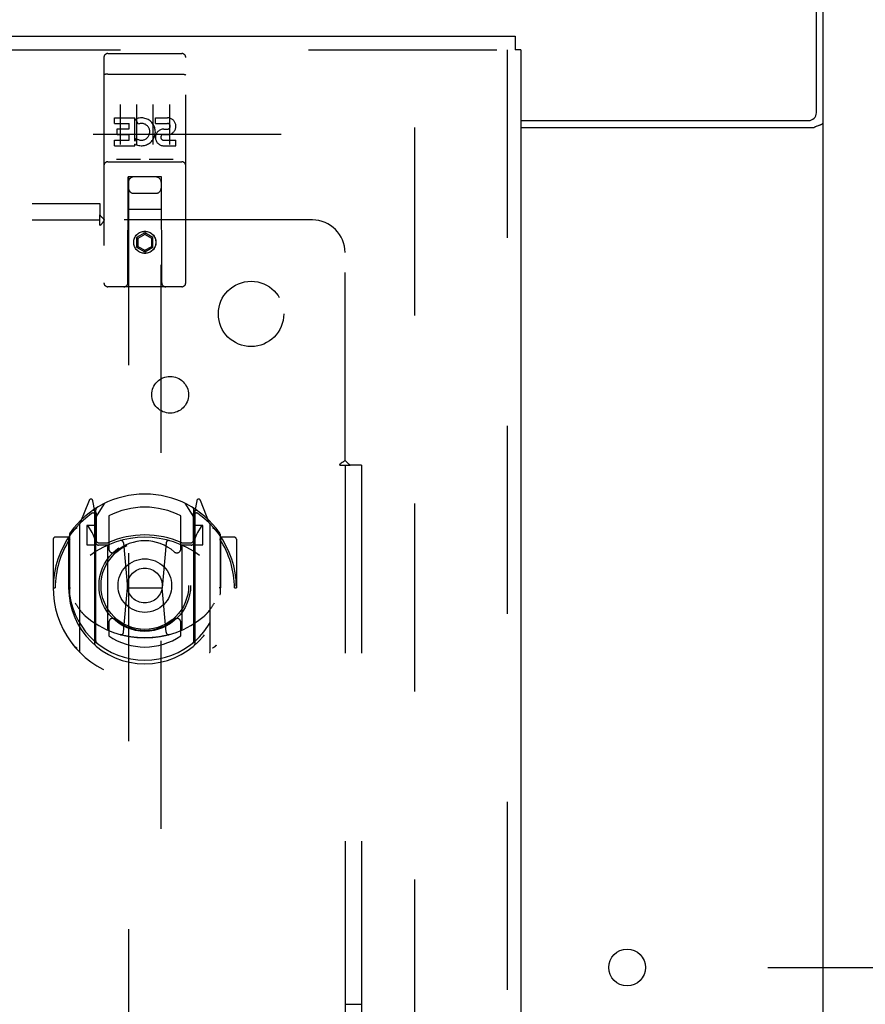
# Model space of a CAD drawing. Header units: inches. Extents: x 0 to 262, y 0 to 169.
# Tile 59 of 67: x 119.47 to 125.94, y 110.3 to 117.83. Entities that reach past the tile are written whole.
import ezdxf

# ---------------------------------------------------------------- set-up
doc = ezdxf.new("R2010")
doc.units = ezdxf.units.IN
doc.header["$LTSCALE"] = 14.384615
doc.header["$MEASUREMENT"] = 0
doc.linetypes.add('HIDDEN', pattern=[0.2, 0.1, -0.1])
doc.layers.get('0').update_dxf_attribs({"linetype": 'CONTINUOUS'})
for name, color, linetype in [('DEFAULT_2', 8, 'HIDDEN'), ('DIMENSIONS', 7, 'CONTINUOUS'), ('RIGHTHAND_DOOR_ASSEMBLY', 7, 'CONTINUOUS'), ('SUBPANEL', 7, 'CONTINUOUS')]:
    doc.layers.add(name, color=color, linetype=linetype)
doc.styles.get("Standard").update_dxf_attribs({"font": 'arial.ttf'})
doc.dimstyles.new('DIMSTYLE_1', dxfattribs={"dimtxt": 1.153846, "dimasz": 1.538462, "dimexe": 0.09, "dimexo": 0.07, "dimgap": 0.0375, "dimtad": 0, "dimtih": 1, "dimtoh": 1, "dimzin": 4, "dimdsep": 46, "dimtxsty": 'Standard', "dimblk": '_FILLED', "dimblk1": '_FILLED', "dimblk2": '_FILLED', "dimcen": 0.09, "dimadec": 3, "dimazin": 1, "dimtfac": 1, "dimtdec": 3, "dimtofl": 0, "dimtmove": 0, "dimatfit": 3, "dimldrblk": '_FILLED', "dimfxl": 0, "dimtolj": 1, "dimtzin": 4, "dimarcsym": 0})

# ---------------------------------------------------------------- blocks, each defined once
blk = doc.blocks.new('_FILLED')
at = {"color": 0, "linetype": 'ByBlock'}
blk.add_solid([(0, 0), (-1, 0.2), (-1, -0.2)], dxfattribs=at)
blk = doc.blocks.new('*D10')
at = {"layer": 'DIMENSIONS', "color": 2, "linetype": 'Continuous'}
for p, q in [((126.5824, 120.4517), (129.8874, 120.4517)), ((128.5028, 120.4517), (128.5028, 116.668)), ((128.5028, 110.5767), (128.5028, 114.3603)), ((125.1944, 110.5767), (129.8874, 110.5767))]:
    blk.add_line(p, q, dxfattribs=at)
at = {"layer": 'DIMENSIONS', "color": 2, "linetype": 'Continuous', "xscale": 1.5384615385, "yscale": 1.5384615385, "zscale": 1.5384615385}
for p, rotation in [((128.5028, 120.4517), 90), ((128.5028, 110.5767), 270)]:
    blk.add_blockref('_FILLED', p, dxfattribs=dict(at, rotation=rotation))
at = {"layer": 'DIMENSIONS', "color": 2, "linetype": 'Continuous', "insert": (128.5028, 116.0911), "char_height": 1.15385, "width": 3.135545, "attachment_point": 2, "line_spacing_factor": 0.9}
blk.add_mtext('9.88', dxfattribs=at)
blk = doc.blocks.new('*D11')
at = {"layer": 'DIMENSIONS', "color": 2, "linetype": 'Continuous'}
for p, q in [((124.1175, 104.9522), (124.1175, 102.2849)), ((124.1175, 103.6695), (121.0405, 103.6695)), ((125.6175, 103.6695), (128.6921, 103.6695))]:
    blk.add_line(p, q, dxfattribs=at)
at = {"layer": 'DIMENSIONS', "color": 2, "linetype": 'Continuous', "xscale": 1.5384615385, "yscale": 1.5384615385, "zscale": 1.5384615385}
blk.add_blockref('_FILLED', (124.1175, 103.6695), dxfattribs=at)
at = {"layer": 'DIMENSIONS', "color": 2, "linetype": 'Continuous', "xscale": 1.5384615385, "yscale": 1.5384615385, "zscale": 1.5384615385, "rotation": 180}
blk.add_blockref('_FILLED', (125.6175, 103.6695), dxfattribs=at)
at = {"layer": 'DIMENSIONS', "color": 2, "linetype": 'Continuous', "insert": (129.2691, 104.2464), "char_height": 1.15385, "width": 3.135545, "attachment_point": 1, "line_spacing_factor": 0.9}
blk.add_mtext('1.50', dxfattribs=at)

msp = doc.modelspace()

# ---------------------------------------------------------------- linework, layer by layer
at = {"color": 3, "linetype": 'Continuous'}
for p, q in [((125.5655, 117.1157), (125.5655, 120.4517)), ((125.6175, 52.5557), (125.6175, 120.3477)), ((123.305, 117.0557), (125.5055, 117.0557)), ((123.305, 117.0037), (125.5476, 117.0037))]:
    msp.add_line(p, q, dxfattribs=at)
for points in [[(125.5476, 117.0037), (125.5497, 117.0052), (125.5521, 117.0068), (125.5549, 117.0083), (125.5582, 117.0098), (125.5617, 117.0113), (125.5656, 117.0128), (125.5697, 117.0142), (125.5738, 117.0156), (125.5819, 117.0183)], [(125.5819, 117.0183), (125.5859, 117.0196), (125.5898, 117.021), (125.5934, 117.0224), (125.5969, 117.0237), (125.5999, 117.0251), (125.6028, 117.0265), (125.6057, 117.0281), (125.6083, 117.0298), (125.6106, 117.0315), (125.6124, 117.0332), (125.614, 117.0349), (125.6152, 117.0366), (125.6162, 117.0384), (125.6169, 117.0403), (125.6173, 117.0423), (125.6175, 117.0444)]]:
    msp.add_lwpolyline(points, dxfattribs=at)
msp.add_circle((124.1175, 110.5767), 0.1405, dxfattribs=at)
msp.add_arc((125.5055, 117.1157), 0.06, 270, 360, dxfattribs=at)
at = {"layer": 'DEFAULT_2', "color": 8, "linetype": 'HIDDEN'}
for p, q in [((122.4925, 117.0037), (122.4925, 55.8997)), ((88.3885, 116.9517), (122.4785, 116.9517))]:
    msp.add_line(p, q, dxfattribs=at)
at = {"layer": 'RIGHTHAND_DOOR_ASSEMBLY', "color": 3, "linetype": 'Continuous'}
for p, q in [((87.1595, 117.7017), (123.263, 117.7017)), ((123.305, 117.5977), (123.305, 55.3057))]:
    msp.add_line(p, q, dxfattribs=at)
at = {"layer": 'RIGHTHAND_DOOR_ASSEMBLY', "color": 7, "linetype": 'Continuous'}
for p in [(123.263, 117.7017), (123.305, 117.5977)]:
    msp.add_line(p, (123.263, 117.5977), dxfattribs=at)
at = {"layer": 'RIGHTHAND_DOOR_ASSEMBLY', "color": 8, "linetype": 'HIDDEN'}
for p, q in [((87.1595, 117.5977), (123.263, 117.5977)), ((123.201, 117.5977), (123.201, 55.3057)), ((120.1175, 117.5391), (120.1175, 115.8142)), ((120.1475, 117.5692), (120.7125, 117.5692)), ((120.7425, 115.8142), (120.7425, 117.5391)), ((120.1341, 117.4104), (120.1333, 117.4103)), ((120.1348, 117.4105), (120.1341, 117.4104)), ((120.1356, 117.4105), (120.1348, 117.4105)), ((120.1364, 117.4106), (120.1356, 117.4105)), ((120.1371, 117.4107), (120.1364, 117.4106)), ((120.1379, 117.4108), (120.1371, 117.4107)), ((120.1387, 117.4108), (120.1379, 117.4108)), ((120.1396, 117.4109), (120.1387, 117.4108)), ((120.1404, 117.4109), (120.1396, 117.4109)), ((120.1412, 117.411), (120.1404, 117.4109)), ((120.142, 117.411), (120.1412, 117.411)), ((120.1428, 117.4111), (120.142, 117.411)), ((120.1437, 117.4111), (120.1428, 117.4111)), ((120.1445, 117.4111), (120.1437, 117.4111)), ((120.1453, 117.4111), (120.1445, 117.4111)), ((120.1462, 117.4111), (120.1453, 117.4111)), ((120.147, 117.4111), (120.1462, 117.4111)), ((120.147, 117.4111), (120.7125, 117.4111)), ((120.7125, 117.4111), (120.7133, 117.4111)), ((120.7133, 117.4111), (120.7141, 117.4111)), ((120.7141, 117.4111), (120.715, 117.4111)), ((120.715, 117.4111), (120.7158, 117.4111)), ((120.7158, 117.4111), (120.7166, 117.4111)), ((120.7166, 117.4111), (120.7175, 117.411)), ((120.7175, 117.411), (120.7183, 117.411)), ((120.7183, 117.411), (120.7191, 117.411)), ((120.7203, 117.4109), (120.7212, 117.4108)), ((120.7212, 117.4108), (120.722, 117.4108)), ((120.722, 117.4108), (120.7228, 117.4107)), ((120.7228, 117.4107), (120.7235, 117.4106)), ((120.7235, 117.4106), (120.7243, 117.4105)), ((120.7243, 117.4105), (120.7251, 117.4105)), ((120.7251, 117.4105), (120.7258, 117.4104)), ((120.2425, 117.178), (120.2425, 116.872)), ((120.3675, 117.178), (120.3675, 116.872)), ((120.4925, 117.178), (120.4925, 116.872)), ((120.6175, 117.178), (120.6175, 116.872)), ((120.1981, 117.0764), (120.3542, 117.0764)), ((120.1981, 117.0339), (120.1981, 117.0764)), ((120.3542, 116.8988), (120.3542, 117.0764)), ((120.3786, 117.0283), (120.3617, 117.0674)), ((120.5105, 117.0764), (120.6029, 117.0764)), ((120.5105, 117.0339), (120.5105, 117.0764)), ((120.1981, 117.0339), (120.3116, 117.0339)), ((120.2194, 116.9915), (120.3116, 116.9915)), ((120.2194, 116.9491), (120.2194, 116.9915)), ((120.3116, 116.9915), (120.3116, 117.0339)), ((120.5105, 117.0339), (120.6029, 117.0339)), ((120.5744, 116.9901), (120.6029, 116.9901)), ((120.1981, 116.9056), (120.3116, 116.9056)), ((120.1981, 116.8632), (120.1981, 116.9056)), ((120.2194, 116.9491), (120.3116, 116.9491)), ((120.3116, 116.9056), (120.3116, 116.9491)), ((120.3542, 116.8988), (120.3672, 116.9173)), ((120.5705, 116.9491), (120.6167, 116.9491)), ((120.5744, 116.9056), (120.6668, 116.9056)), ((120.6668, 116.8632), (120.6668, 116.9056)), ((120.1981, 116.8632), (120.3542, 116.8632)), ((120.3542, 116.8632), (120.3542, 116.8754)), ((120.3577, 116.8737), (120.3542, 116.8754)), ((120.5744, 116.8632), (120.6668, 116.8632)), ((120.3911, 116.7571), (120.219, 116.7571)), ((120.6411, 116.7571), (120.469, 116.7571)), ((120.1475, 116.7412), (120.7125, 116.7412)), ((120.3, 115.8142), (120.3035, 116.6242)), ((120.305, 116.6242), (120.3035, 116.6242)), ((120.555, 116.6242), (120.305, 116.6242)), ((120.305, 116.6242), (120.305, 88.6223)), ((120.5565, 116.6242), (120.555, 116.6242)), ((120.555, 88.6223), (120.555, 116.6242)), ((120.56, 115.8142), (120.5565, 116.6242)), ((120.345, 116.4992), (120.515, 116.4992)), ((120.5575, 116.3742), (120.3024, 116.3742)), ((120.43, 116.196), (120.3675, 116.1599)), ((120.3675, 116.1599), (120.3675, 116.0878)), ((120.3675, 116.1599), (120.3775, 116.1542)), ((120.43, 116.1845), (120.3775, 116.1542)), ((120.3775, 116.1542), (120.3775, 116.0935)), ((120.43, 116.196), (120.43, 116.1845)), ((120.4925, 116.1599), (120.43, 116.196)), ((120.4825, 116.1542), (120.43, 116.1845)), ((120.4925, 116.1599), (120.4825, 116.1542)), ((120.4825, 116.0935), (120.4825, 116.1542)), ((120.4925, 116.0878), (120.4925, 116.1599)), ((120.3675, 116.0878), (120.3775, 116.0935)), ((120.3675, 116.0878), (120.43, 116.0517)), ((120.3775, 116.0935), (120.43, 116.0632)), ((120.43, 116.0632), (120.4825, 116.0935)), ((120.43, 116.0517), (120.4925, 116.0878)), ((120.4925, 116.0878), (120.4825, 116.0935)), ((120.43, 116.0517), (120.43, 116.0632)), ((120.7125, 115.7842), (120.1475, 115.7842)), ((120.0045, 114.15), (119.9343, 113.9745)), ((120.0475, 114.0664), (120.0332, 114.147)), ((120.055, 114.0192), (120.125, 114.1282)), ((120.735, 114.1282), (120.805, 114.0192)), ((120.8267, 114.147), (120.8125, 114.0664)), ((120.9256, 113.9745), (120.8554, 114.15)), ((120.0262, 114.0699), (120.0259, 114.0698)), ((120.0262, 114.0699), (120.0259, 114.0698)), ((120.0266, 114.0703), (120.0262, 114.0699)), ((120.0475, 113.0502), (120.0475, 114.0664)), ((120.055, 113.0751), (120.055, 114.0781)), ((120.0575, 114.0534), (120.0575, 113.8461)), ((120.8025, 113.8461), (120.8025, 114.0534)), ((120.805, 113.0751), (120.805, 114.0781)), ((120.8125, 114.0664), (120.8125, 113.0502)), ((120.834, 114.0698), (120.8295, 114.0729)), ((119.93, 113.9639), (119.93, 112.9964)), ((120.155, 114.0314), (120.155, 113.7787)), ((120.705, 113.7787), (120.705, 114.0314)), ((120.93, 112.9964), (120.93, 113.9639)), ((119.855, 113.8911), (119.855, 113.4335)), ((120.055, 113.9592), (119.9875, 113.9592)), ((119.9875, 113.9592), (119.9875, 113.8092)), ((119.9957, 113.9515), (120.0252, 113.9056)), ((120.8725, 113.9592), (120.805, 113.9592)), ((120.8347, 113.9056), (120.8642, 113.9515)), ((120.8725, 113.8092), (120.8725, 113.9592)), ((121.005, 113.8911), (121.005, 113.4335)), ((119.73, 113.8533), (119.73, 113.4802)), ((119.8475, 113.8683), (119.745, 113.8683)), ((119.8475, 113.8683), (119.8475, 113.4802)), ((119.8555, 113.8533), (119.8475, 113.8683)), ((120.0775, 113.8261), (120.1433, 113.8261)), ((120.2669, 113.8243), (120.2975, 113.4802)), ((120.593, 113.8243), (120.5625, 113.4802)), ((120.7166, 113.8261), (120.7825, 113.8261)), ((121.0125, 113.8683), (121.0044, 113.8533)), ((121.115, 113.8683), (121.0125, 113.8683)), ((121.0125, 113.4802), (121.0125, 113.8683)), ((121.13, 113.8533), (121.13, 113.4802)), ((119.9875, 113.8092), (120.0475, 113.8092)), ((120.1475, 113.8081), (120.075, 113.8081)), ((120.1475, 113.167), (120.1475, 113.7983)), ((120.785, 113.8081), (120.7125, 113.8081)), ((120.7125, 113.7983), (120.7125, 113.167)), ((120.8125, 113.8092), (120.8725, 113.8092)), ((119.73, 113.4802), (119.745, 113.4802)), ((119.8475, 113.4802), (119.8625, 113.4802)), ((120.2673, 113.1408), (120.2975, 113.4802)), ((120.2975, 113.4802), (120.5625, 113.4802)), ((120.5926, 113.1408), (120.5625, 113.4802)), ((121.0125, 113.4802), (120.9975, 113.4802)), ((121.115, 113.4802), (121.13, 113.4802)), ((119.855, 113.4335), (119.8551, 113.4308)), ((121.005, 113.4335), (121.0048, 113.4308)), ((120.155, 113.2176), (120.155, 113.1147)), ((120.705, 113.1147), (120.705, 113.2176))]:
    msp.add_line(p, q, dxfattribs=at)
for points in [[(120.1333, 117.4103), (120.1329, 117.4102), (120.1326, 117.4102), (120.1322, 117.4101), (120.1319, 117.4101), (120.1315, 117.41), (120.1311, 117.41), (120.1308, 117.4099), (120.1304, 117.4098), (120.1301, 117.4098), (120.1298, 117.4097), (120.1294, 117.4097), (120.1291, 117.4096), (120.1287, 117.4095), (120.1284, 117.4095), (120.1281, 117.4094), (120.1278, 117.4093), (120.1275, 117.4093), (120.1272, 117.4092), (120.1268, 117.4091), (120.1265, 117.409), (120.1262, 117.409), (120.1259, 117.4089), (120.1257, 117.4088), (120.1254, 117.4087), (120.1251, 117.4087), (120.1248, 117.4086), (120.1245, 117.4085), (120.1243, 117.4084), (120.124, 117.4083), (120.1237, 117.4083), (120.1235, 117.4082), (120.1232, 117.4081), (120.123, 117.408), (120.1227, 117.4079), (120.1225, 117.4078), (120.1223, 117.4078), (120.1221, 117.4077), (120.1218, 117.4076), (120.1216, 117.4075), (120.1214, 117.4074), (120.1212, 117.4073), (120.121, 117.4072), (120.1208, 117.4071), (120.1206, 117.407), (120.1204, 117.4069), (120.1202, 117.4068), (120.1201, 117.4067), (120.1199, 117.4067), (120.1197, 117.4066), (120.1196, 117.4065), (120.1194, 117.4064), (120.1193, 117.4063), (120.1191, 117.4062), (120.119, 117.4061), (120.1189, 117.406), (120.1187, 117.4059), (120.1186, 117.4058), (120.1185, 117.4057), (120.1184, 117.4056), (120.1183, 117.4055), (120.1182, 117.4054), (120.1181, 117.4053), (120.118, 117.4052), (120.1179, 117.4051), (120.1179, 117.405), (120.1178, 117.4049), (120.1177, 117.4048), (120.1177, 117.4047), (120.1176, 117.4045), (120.1176, 117.4044), (120.1176, 117.4043), (120.1175, 117.4042), (120.1175, 117.4041), (120.1175, 117.404), (120.1175, 117.4039), (120.1175, 117.4038), (120.1175, 117.4037)], [(120.7191, 117.411), (120.7199, 117.4109), (120.7203, 117.4109)], [(120.7258, 117.4104), (120.7266, 117.4103), (120.727, 117.4102), (120.7273, 117.4102), (120.7277, 117.4101), (120.7281, 117.4101), (120.7284, 117.41), (120.7288, 117.41), (120.7291, 117.4099), (120.7295, 117.4098), (120.7298, 117.4098), (120.7301, 117.4097), (120.7305, 117.4097), (120.7308, 117.4096), (120.7312, 117.4095), (120.7315, 117.4095), (120.7318, 117.4094), (120.7321, 117.4093), (120.7324, 117.4093), (120.7328, 117.4092), (120.7331, 117.4091), (120.7334, 117.409), (120.7337, 117.409), (120.734, 117.4089), (120.7342, 117.4088), (120.7345, 117.4087), (120.7348, 117.4087), (120.7351, 117.4086), (120.7354, 117.4085), (120.7356, 117.4084), (120.7359, 117.4083), (120.7362, 117.4083), (120.7364, 117.4082), (120.7367, 117.4081), (120.7369, 117.408), (120.7372, 117.4079), (120.7374, 117.4078), (120.7376, 117.4078), (120.7379, 117.4077), (120.7381, 117.4076), (120.7383, 117.4075), (120.7385, 117.4074), (120.7387, 117.4073), (120.7389, 117.4072), (120.7391, 117.4071), (120.7393, 117.407), (120.7395, 117.4069), (120.7397, 117.4068), (120.7398, 117.4067), (120.74, 117.4067), (120.7402, 117.4066), (120.7403, 117.4065), (120.7405, 117.4064), (120.7406, 117.4063), (120.7408, 117.4062), (120.7409, 117.4061), (120.741, 117.406), (120.7412, 117.4059), (120.7413, 117.4058), (120.7414, 117.4057), (120.7415, 117.4056), (120.7416, 117.4055), (120.7417, 117.4054), (120.7418, 117.4053), (120.7419, 117.4052), (120.742, 117.4051), (120.742, 117.405), (120.7421, 117.4049), (120.7422, 117.4048), (120.7422, 117.4047), (120.7423, 117.4045), (120.7423, 117.4044), (120.7423, 117.4043), (120.7424, 117.4042), (120.7424, 117.4041), (120.7424, 117.404), (120.7424, 117.4039), (120.7424, 117.4038), (120.7425, 117.4037)], [(120.219, 116.7571), (120.2188, 116.7571), (120.2186, 116.7571), (120.2184, 116.7572), (120.2182, 116.7572), (120.218, 116.7572), (120.2178, 116.7572), (120.2176, 116.7572), (120.2174, 116.7572), (120.2172, 116.7572), (120.2171, 116.7572), (120.2169, 116.7572), (120.2167, 116.7573), (120.2165, 116.7573), (120.2164, 116.7573), (120.2162, 116.7573), (120.216, 116.7573), (120.2159, 116.7574), (120.2157, 116.7574), (120.2156, 116.7574), (120.2154, 116.7574), (120.2153, 116.7574), (120.2151, 116.7575), (120.215, 116.7575), (120.2149, 116.7575), (120.2147, 116.7576), (120.2146, 116.7576), (120.2145, 116.7576), (120.2143, 116.7577), (120.2142, 116.7577), (120.2141, 116.7577), (120.214, 116.7578), (120.2138, 116.7578), (120.2137, 116.7578), (120.2136, 116.7579), (120.2135, 116.7579), (120.2134, 116.7579), (120.2133, 116.758), (120.2132, 116.758), (120.2131, 116.7581), (120.213, 116.7581), (120.2129, 116.7581), (120.2128, 116.7582), (120.2127, 116.7582), (120.2126, 116.7583), (120.2125, 116.7583), (120.2125, 116.7584)], [(120.3975, 116.7584), (120.3974, 116.7583), (120.3973, 116.7583), (120.3972, 116.7582), (120.3971, 116.7582), (120.397, 116.7581), (120.3969, 116.7581), (120.3968, 116.7581), (120.3967, 116.758), (120.3966, 116.758), (120.3965, 116.7579), (120.3964, 116.7579), (120.3963, 116.7579), (120.3962, 116.7578), (120.3961, 116.7578), (120.3959, 116.7578), (120.3958, 116.7577), (120.3957, 116.7577), (120.3956, 116.7577), (120.3954, 116.7576), (120.3953, 116.7576), (120.3952, 116.7576), (120.395, 116.7575), (120.3949, 116.7575), (120.3948, 116.7575), (120.3946, 116.7574), (120.3945, 116.7574), (120.3943, 116.7574), (120.3942, 116.7574), (120.394, 116.7574), (120.3939, 116.7573), (120.3937, 116.7573), (120.3935, 116.7573), (120.3934, 116.7573), (120.3932, 116.7573), (120.393, 116.7572), (120.3928, 116.7572), (120.3927, 116.7572), (120.3925, 116.7572), (120.3923, 116.7572), (120.3921, 116.7572), (120.3919, 116.7572), (120.3917, 116.7572), (120.3915, 116.7572), (120.3913, 116.7571), (120.3911, 116.7571)], [(120.469, 116.7571), (120.4688, 116.7571), (120.4686, 116.7571), (120.4684, 116.7572), (120.4682, 116.7572), (120.468, 116.7572), (120.4678, 116.7572), (120.4676, 116.7572), (120.4674, 116.7572), (120.4672, 116.7572), (120.4671, 116.7572), (120.4669, 116.7572), (120.4667, 116.7573), (120.4665, 116.7573), (120.4664, 116.7573), (120.4662, 116.7573), (120.466, 116.7573), (120.4659, 116.7574), (120.4657, 116.7574), (120.4656, 116.7574), (120.4654, 116.7574), (120.4653, 116.7574), (120.4651, 116.7575), (120.465, 116.7575), (120.4649, 116.7575), (120.4647, 116.7576), (120.4646, 116.7576), (120.4645, 116.7576), (120.4643, 116.7577), (120.4642, 116.7577), (120.4641, 116.7577), (120.464, 116.7578), (120.4639, 116.7578), (120.4637, 116.7578), (120.4636, 116.7579), (120.4635, 116.7579), (120.4634, 116.7579), (120.4633, 116.758), (120.4632, 116.758), (120.4631, 116.7581), (120.463, 116.7581), (120.4629, 116.7581), (120.4628, 116.7582), (120.4627, 116.7582), (120.4626, 116.7583), (120.4625, 116.7583), (120.4625, 116.7584)], [(120.6475, 116.7584), (120.6474, 116.7583), (120.6473, 116.7583), (120.6472, 116.7582), (120.6471, 116.7582), (120.647, 116.7581), (120.6469, 116.7581), (120.6468, 116.7581), (120.6467, 116.758), (120.6466, 116.758), (120.6465, 116.7579), (120.6464, 116.7579), (120.6463, 116.7579), (120.6462, 116.7578), (120.6461, 116.7578), (120.6459, 116.7578), (120.6458, 116.7577), (120.6457, 116.7577), (120.6456, 116.7577), (120.6454, 116.7576), (120.6453, 116.7576), (120.6452, 116.7576), (120.6451, 116.7575), (120.6449, 116.7575), (120.6448, 116.7575), (120.6446, 116.7574), (120.6445, 116.7574), (120.6443, 116.7574), (120.6442, 116.7574), (120.644, 116.7574), (120.6439, 116.7573), (120.6437, 116.7573), (120.6435, 116.7573), (120.6434, 116.7573), (120.6432, 116.7573), (120.643, 116.7572), (120.6428, 116.7572), (120.6427, 116.7572), (120.6425, 116.7572), (120.6423, 116.7572), (120.6421, 116.7572), (120.6419, 116.7572), (120.6417, 116.7572), (120.6415, 116.7572), (120.6413, 116.7571), (120.6411, 116.7571)], [(119.8846, 113.919), (119.8853, 113.9198), (119.8859, 113.9206), (119.8866, 113.9215), (119.8874, 113.9223), (119.8881, 113.9231), (119.8888, 113.9238), (119.8895, 113.9246), (119.8903, 113.9254), (119.8911, 113.9261), (119.8918, 113.9269), (119.8926, 113.9276), (119.8934, 113.9283), (119.8942, 113.9291), (119.895, 113.9297), (119.8958, 113.9304), (119.8966, 113.9311), (119.8974, 113.9318), (119.8982, 113.9324), (119.899, 113.933), (119.8999, 113.9336), (119.9007, 113.9342), (119.9016, 113.9348), (119.9024, 113.9354), (119.9033, 113.936), (119.9042, 113.9365), (119.9051, 113.937), (119.906, 113.9376), (119.9069, 113.9381), (119.9078, 113.9386), (119.9087, 113.939), (119.9096, 113.9395), (119.9105, 113.94), (119.9114, 113.9404), (119.9124, 113.9408)], [(120.9475, 113.9408), (120.9485, 113.9404), (120.9494, 113.94), (120.9503, 113.9395), (120.9512, 113.939), (120.9521, 113.9386), (120.9531, 113.9381), (120.9539, 113.9376), (120.9548, 113.937), (120.9557, 113.9365), (120.9566, 113.936), (120.9575, 113.9354), (120.9583, 113.9348), (120.9592, 113.9342), (120.96, 113.9336), (120.9609, 113.933), (120.9617, 113.9324), (120.9625, 113.9318), (120.9633, 113.9311), (120.9641, 113.9304), (120.9649, 113.9297), (120.9657, 113.9291), (120.9665, 113.9283), (120.9673, 113.9276), (120.9681, 113.9269), (120.9688, 113.9261), (120.9696, 113.9254), (120.9704, 113.9246), (120.9711, 113.9238), (120.9718, 113.9231), (120.9725, 113.9223), (120.9733, 113.9215), (120.974, 113.9206), (120.9747, 113.9198), (120.9753, 113.919)], [(119.8975, 113.3668), (119.9006, 113.3615), (119.9036, 113.3564), (119.9066, 113.3516), (119.9094, 113.347), (119.9122, 113.3426), (119.915, 113.3383), (119.9176, 113.3343), (119.9202, 113.3304), (119.9228, 113.3266), (119.9253, 113.323), (119.9277, 113.3196), (119.9301, 113.3162), (119.9325, 113.313), (119.9348, 113.3099), (119.937, 113.307), (119.9392, 113.3041), (119.9414, 113.3014), (119.9435, 113.2987), (119.9456, 113.2962), (119.9477, 113.2937), (119.9497, 113.2914), (119.9517, 113.2891), (119.9536, 113.2869), (119.9555, 113.2848), (119.9574, 113.2828), (119.9592, 113.2808), (119.961, 113.279), (119.9627, 113.2772), (119.9645, 113.2754), (119.9661, 113.2738), (119.9678, 113.2722), (119.9694, 113.2707), (119.971, 113.2692), (119.9726, 113.2678), (119.9741, 113.2664), (119.9756, 113.2651)], [(120.8843, 113.2651), (120.8858, 113.2664), (120.8873, 113.2678), (120.8889, 113.2692), (120.8905, 113.2706), (120.8921, 113.2722), (120.8937, 113.2738), (120.8954, 113.2754), (120.8972, 113.2772), (120.8989, 113.279), (120.9007, 113.2808), (120.9025, 113.2828), (120.9044, 113.2848), (120.9063, 113.2869), (120.9082, 113.2891), (120.9102, 113.2914), (120.9122, 113.2937), (120.9143, 113.2962), (120.9163, 113.2987), (120.9185, 113.3013), (120.9206, 113.3041), (120.9228, 113.3069), (120.9251, 113.3099), (120.9274, 113.313), (120.9297, 113.3162), (120.9321, 113.3195), (120.9346, 113.323), (120.9371, 113.3266), (120.9396, 113.3303), (120.9422, 113.3342), (120.9449, 113.3383), (120.9477, 113.3426), (120.9505, 113.347), (120.9533, 113.3516), (120.9563, 113.3564), (120.9593, 113.3615), (120.9625, 113.3668)], [(120.6179, 113.1234), (120.6125, 113.1219), (120.6071, 113.1204), (120.6017, 113.119), (120.5962, 113.1177), (120.5908, 113.1164), (120.5854, 113.1151), (120.5799, 113.1139), (120.5744, 113.1127), (120.5689, 113.1116), (120.5634, 113.1105), (120.5579, 113.1095), (120.5524, 113.1085), (120.5469, 113.1075), (120.5414, 113.1066), (120.5359, 113.1057), (120.5303, 113.1049), (120.5248, 113.1041), (120.5193, 113.1034), (120.5137, 113.1027), (120.5081, 113.102), (120.5026, 113.1014), (120.497, 113.1009), (120.4914, 113.1004), (120.4859, 113.0999), (120.4803, 113.0995), (120.4747, 113.0991), (120.4691, 113.0987), (120.4635, 113.0985), (120.4579, 113.0982), (120.4523, 113.098), (120.4467, 113.0979), (120.4411, 113.0977), (120.4355, 113.0977), (120.43, 113.0977), (120.4244, 113.0977), (120.4188, 113.0977), (120.4132, 113.0979), (120.4076, 113.098), (120.402, 113.0982), (120.3964, 113.0985), (120.3908, 113.0987), (120.3852, 113.0991), (120.3796, 113.0995), (120.374, 113.0999), (120.3685, 113.1004), (120.3629, 113.1009), (120.3573, 113.1014), (120.3518, 113.102), (120.3462, 113.1027), (120.3406, 113.1034), (120.3351, 113.1041), (120.3296, 113.1049), (120.324, 113.1057), (120.3185, 113.1066), (120.313, 113.1075), (120.3075, 113.1085), (120.302, 113.1095), (120.2965, 113.1105), (120.291, 113.1116), (120.2855, 113.1127), (120.28, 113.1139), (120.2746, 113.1151), (120.2691, 113.1164), (120.2637, 113.1177), (120.2582, 113.119), (120.2528, 113.1204), (120.2474, 113.1219), (120.242, 113.1234)], [(119.9124, 113.0195), (119.9114, 113.0199), (119.9105, 113.0203), (119.9096, 113.0208), (119.9087, 113.0213), (119.9078, 113.0217), (119.9069, 113.0222), (119.906, 113.0227), (119.9051, 113.0233), (119.9042, 113.0238), (119.9033, 113.0243), (119.9024, 113.0249), (119.9016, 113.0255), (119.9007, 113.0261), (119.8999, 113.0267), (119.899, 113.0273), (119.8982, 113.0279), (119.8974, 113.0285), (119.8966, 113.0292), (119.8958, 113.0299), (119.895, 113.0306), (119.8942, 113.0312), (119.8934, 113.032), (119.8926, 113.0327), (119.8918, 113.0334), (119.8911, 113.0342), (119.8903, 113.0349), (119.8895, 113.0357), (119.8888, 113.0364), (119.8881, 113.0372), (119.8874, 113.038), (119.8866, 113.0388), (119.8859, 113.0397), (119.8853, 113.0405), (119.8846, 113.0413)], [(120.9753, 113.0413), (120.9747, 113.0405), (120.974, 113.0397), (120.9733, 113.0388), (120.9725, 113.038), (120.9718, 113.0372), (120.9711, 113.0364), (120.9704, 113.0357), (120.9696, 113.0349), (120.9688, 113.0342), (120.9681, 113.0334), (120.9673, 113.0327), (120.9665, 113.032), (120.9657, 113.0312), (120.9649, 113.0306), (120.9641, 113.0299), (120.9633, 113.0292), (120.9625, 113.0285), (120.9617, 113.0279), (120.9609, 113.0273), (120.96, 113.0267), (120.9592, 113.0261), (120.9583, 113.0255), (120.9575, 113.0249), (120.9566, 113.0243), (120.9557, 113.0238), (120.9548, 113.0233), (120.9539, 113.0227), (120.953, 113.0222), (120.9521, 113.0217), (120.9512, 113.0213), (120.9503, 113.0208), (120.9494, 113.0203), (120.9485, 113.0199), (120.9475, 113.0195)]]:
    msp.add_lwpolyline(points, dxfattribs=at)
for centre, radius in [((120.43, 116.1242), 0.085), ((120.43, 116.1242), 0.0845), ((120.43, 113.4982), 0.35), ((120.43, 113.4982), 0.335), ((120.43, 113.4982), 0.205), ((120.43, 113.4982), 0.133)]:
    msp.add_circle(centre, radius, dxfattribs=at)
for centre, radius, start, end in [((120.1475, 117.5391), 0.03, 90, 180), ((120.7125, 117.5391), 0.03, 0, 90), ((120.404, 116.9696), 0.1065, 244.26362, 113.40274), ((120.603, 117.012), 0.0644, 282.29948, 90.07752), ((120.404, 116.9696), 0.0639, 234.88948, 113.40261), ((120.5744, 116.9266), 0.0635, 90, 270), ((120.6029, 117.012), 0.0219, 269.90115, 90), ((120.5744, 116.9275), 0.0219, 100.307, 270), ((120.1475, 116.7112), 0.03, 90, 180), ((120.7125, 116.7112), 0.03, 0, 90), ((120.345, 116.5842), 0.04, 90, 180), ((120.515, 116.5842), 0.04, 0, 90), ((120.345, 116.5392), 0.04, 180, 270), ((120.515, 116.5392), 0.04, 270, 360), ((120.1475, 115.8142), 0.03, 180, 270), ((120.27, 115.8142), 0.03, 270, 360), ((120.59, 115.8142), 0.03, 180, 270), ((120.7125, 115.8142), 0.03, 270, 360), ((120.43, 113.4982), 0.7, 35.29614, 144.70386), ((120.0185, 114.1444), 0.015, 10, 158.19585), ((120.8414, 114.1444), 0.015, 21.80415, 170), ((120.43, 113.4802), 0.7, 125.51263, 54.48737), ((120.035, 114.0337), 0.02, 0, 125.51263), ((120.0375, 114.0534), 0.02, 0, 125.25426), ((120.075, 114.0781), 0.02, 121.4688, 179.99919), ((120.43, 113.4982), 0.6, 62.72039, 117.27961), ((120.785, 114.0781), 0.02, 0, 58.52955), ((120.8225, 114.0534), 0.02, 54.74574, 180), ((120.825, 114.0337), 0.02, 54.48737, 180), ((119.945, 113.9639), 0.015, 135.07479, 180), ((120.915, 113.9639), 0.015, 0, 44.92521), ((119.875, 113.8911), 0.02, 144.70386, 180), ((120, 113.9542), 0.005, 90, 212.67924), ((119.867, 113.8041), 0.188, 0, 32.67924), ((120.993, 113.8041), 0.188, 147.32076, 180), ((120.86, 113.9542), 0.005, 327.32076, 90), ((120.985, 113.8911), 0.02, 0, 35.29614), ((119.745, 113.8533), 0.015, 90, 180), ((120.43, 113.4802), 0.685, 146.98851, 180), ((120.43, 113.1677), 0.7, 53.23192, 126.76808), ((120.075, 113.8281), 0.02, 180, 270), ((120.0775, 113.8461), 0.02, 180, 270), ((120.1433, 113.8461), 0.02, 270, 293.46396), ((120.1625, 113.7983), 0.015, 112.9863, 180), ((120.43, 113.1857), 0.7, 66.53604, 113.46396), ((120.43, 113.4982), 0.3425, 48.87392, 131.12608), ((120.2469, 113.8226), 0.02, 5.07961, 105.6131), ((120.613, 113.8226), 0.02, 74.3869, 174.92039), ((120.6975, 113.7983), 0.015, 0, 67.0137), ((120.7166, 113.8461), 0.02, 246.53604, 270), ((120.7825, 113.8461), 0.02, 270, 360), ((120.785, 113.8281), 0.02, 270, 360), ((120.43, 113.4802), 0.685, 0, 33.01149), ((121.115, 113.8533), 0.015, 0, 90), ((120.185, 113.7787), 0.03, 180, 311.12608), ((120.675, 113.7787), 0.03, 228.87392, 360), ((120.43, 113.4827), 0.5825, 180.24643, 359.75357), ((119.875, 113.4335), 0.02, 180, 187.66218), ((120.43, 113.5082), 0.58, 187.66218, 352.33782), ((120.985, 113.4335), 0.02, 352.33782, 360), ((120.43, 113.7977), 0.7, 229.52902, 310.47098), ((120.185, 113.2176), 0.03, 48.87392, 180), ((120.43, 113.4982), 0.3425, 228.87392, 311.12608), ((120.675, 113.2176), 0.03, 0, 131.12608), ((120.1625, 113.167), 0.015, 180, 247.0137), ((120.2474, 113.1426), 0.02, 254.42484, 354.92039), ((120.6125, 113.1426), 0.02, 185.07961, 285.57516), ((120.6975, 113.167), 0.015, 292.9863, 360), ((120.075, 113.0751), 0.02, 180, 230.65944), ((120.43, 113.5082), 0.48, 235.04613, 304.95387), ((120.785, 113.0751), 0.02, 309.33785, 359.99835), ((119.945, 112.9964), 0.015, 180, 224.92521), ((120.0625, 113.0502), 0.015, 180, 229.64129), ((120.7975, 113.0502), 0.015, 310.35871, 360), ((120.915, 112.9964), 0.015, 315.07479, 360)]:
    msp.add_arc(centre, radius, start, end, dxfattribs=at)
at = {"layer": 'SUBPANEL', "color": 8, "linetype": 'HIDDEN'}
for p, q in [((53.3987, 116.4204), (120.0862, 116.4204)), ((120.0862, 116.4204), (120.0862, 116.3339)), ((120.0862, 116.2545), (120.0862, 116.3339)), ((53.3987, 116.2954), (120.0862, 116.2954)), ((121.7112, 116.2954), (120.1215, 116.2954)), ((121.9612, 114.4557), (121.9612, 116.0454)), ((121.9203, 114.4204), (121.9997, 114.4204)), ((121.9612, 114.4204), (121.9612, 58.4829)), ((121.9799, 114.4374), (121.9728, 114.4447)), ((122.0862, 114.4204), (121.9997, 114.4204)), ((122.0862, 114.4204), (122.0862, 58.4829)), ((121.9612, 110.2954), (122.0862, 110.2954))]:
    msp.add_line(p, q, dxfattribs=at)
for points in [[(120.0862, 116.3339), (120.088, 116.3315), (120.0897, 116.3292), (120.0915, 116.327), (120.0932, 116.3249), (120.0949, 116.3228), (120.0966, 116.3209), (120.0983, 116.3192), (120.0999, 116.3174), (120.1016, 116.3158), (120.1032, 116.3141), (120.1085, 116.3089)], [(120.1085, 116.3089), (120.1105, 116.307), (120.1125, 116.3049), (120.1145, 116.3029), (120.1164, 116.3009), (120.1183, 116.2989), (120.12, 116.2971), (120.1215, 116.2954)], [(120.0862, 116.2545), (120.088, 116.2552), (120.0897, 116.256), (120.0914, 116.2568), (120.093, 116.2578), (120.0945, 116.2588), (120.0961, 116.26), (120.0976, 116.2614), (120.0991, 116.2629), (120.1006, 116.2645), (120.102, 116.2662), (120.1033, 116.268), (120.1046, 116.2698), (120.106, 116.2718), (120.1073, 116.2739), (120.1086, 116.2761), (120.1114, 116.2806)], [(120.1114, 116.2806), (120.1128, 116.283), (120.1142, 116.2854), (120.1157, 116.2876), (120.1172, 116.2898), (120.1187, 116.2918), (120.1201, 116.2937), (120.1215, 116.2954)], [(121.9203, 114.4204), (121.921, 114.4222), (121.9218, 114.4239), (121.9226, 114.4256), (121.9236, 114.4272), (121.9247, 114.4287), (121.9258, 114.4303), (121.9272, 114.4318), (121.9287, 114.4333), (121.9303, 114.4348), (121.932, 114.4362), (121.9338, 114.4375), (121.9356, 114.4388), (121.9376, 114.4402), (121.9397, 114.4415), (121.9419, 114.4428)], [(121.9419, 114.4428), (121.9464, 114.4456), (121.9488, 114.447), (121.9512, 114.4484), (121.9534, 114.4499), (121.9556, 114.4514), (121.9576, 114.4529), (121.9595, 114.4543), (121.9612, 114.4557)], [(121.9728, 114.4447), (121.9707, 114.4467), (121.9687, 114.4487), (121.9667, 114.4506), (121.9647, 114.4525), (121.9629, 114.4542), (121.9612, 114.4557)], [(121.9997, 114.4204), (121.9973, 114.4222), (121.995, 114.4239), (121.9928, 114.4257), (121.9907, 114.4274), (121.9886, 114.4291), (121.9867, 114.4308), (121.985, 114.4325), (121.9832, 114.4341), (121.9816, 114.4358), (121.9799, 114.4374)]]:
    msp.add_lwpolyline(points, dxfattribs=at)
for centre, radius in [((121.2425, 115.5767), 0.25), ((120.6237, 114.9579), 0.1405)]:
    msp.add_circle(centre, radius, dxfattribs=at)
msp.add_arc((121.7112, 116.0454), 0.25, 0, 90, dxfattribs=at)

# ---------------------------------------------------------------- dimensions: what is measured, and where the dimension line sits
at = {"layer": 'DIMENSIONS', "color": 2, "linetype": 'Continuous'}
for base, p1, p2, angle, picture, middle in [((128.502772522, 110.5766500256), (126.5123737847, 120.4516500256), (125.1243737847, 110.5766500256), 270, '*D10', (128.4969836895, 115.5077157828)), ((124.1175, 103.6695), (125.6175, 117.0037), (124.1175, 102.2149), 180, '*D11', (130.8868, 103.6631))]:
    dim = msp.add_linear_dim(base=base, p1=p1, p2=p2, angle=angle, dimstyle='DIMSTYLE_1', dxfattribs=at)
    dim.commit()
    dim.dimension.update_dxf_attribs({"geometry": picture, "text_midpoint": middle, "dimtype": 160})

doc.saveas('drawing.dxf')
